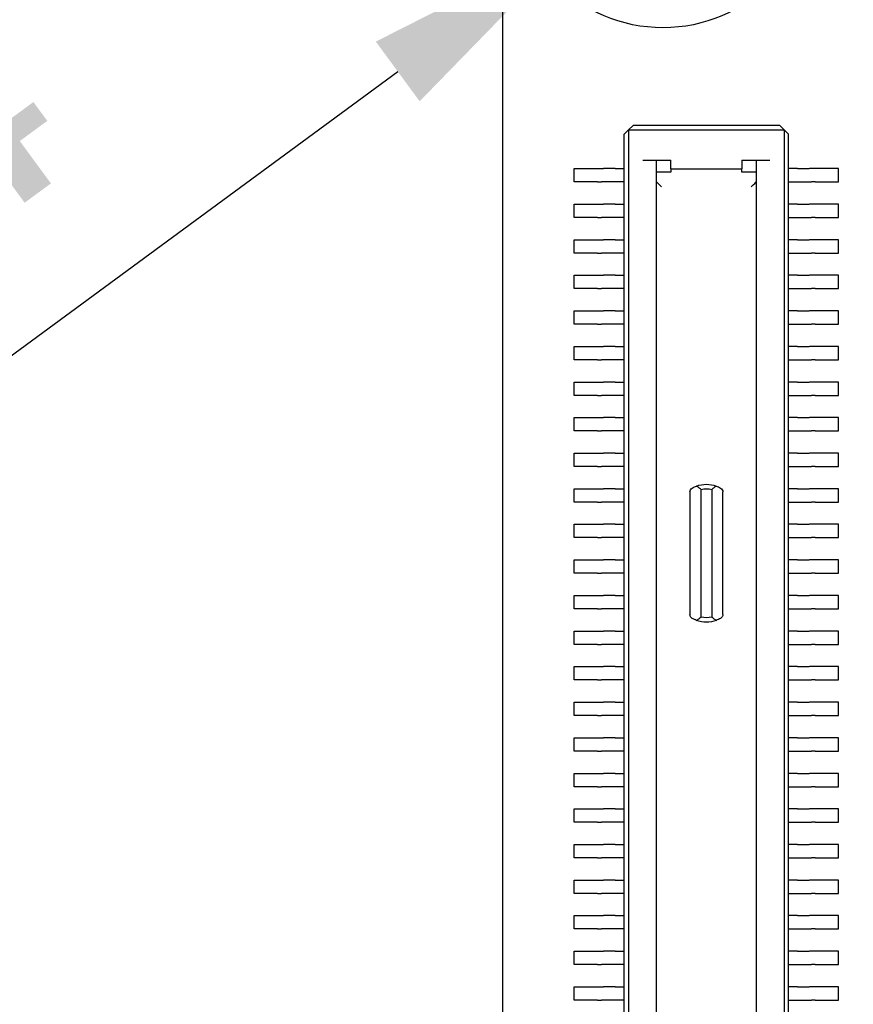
# Model space of a CAD drawing. Header units: millimetres. Extents: x 4 to 585, y 130 to 416.
# Tile 61 of 100: x 313 to 323, y 277 to 288. Entities that reach past the tile are written whole.
import ezdxf

# ---------------------------------------------------------------- set-up
doc = ezdxf.new("R2010")
doc.units = ezdxf.units.MM
doc.header["$LTSCALE"] = 0.75
doc.layers.add('Dimensions', color=7, linetype='Continuous', lineweight=13)
doc.layers.add('Visible', color=7, linetype='Continuous', lineweight=25)
doc.styles.get("Standard").update_dxf_attribs({"font": 'cour.ttf'})
doc.dimstyles.new('ISO-25', dxfattribs={"dimtxt": 2.5, "dimasz": 2.5, "dimexe": 1.5, "dimexo": 1.5, "dimgap": 1, "dimtad": 1, "dimdec": 1, "dimdsep": 46, "dimtxsty": 'Standard', "dimcen": 0, "dimclrd": 256, "dimclre": 256, "dimclrt": 256, "dimazin": 2, "dimtp": 0.1, "dimtm": 0.1, "dimtfac": 0.72, "dimtdec": 1, "dimtmove": 0, "dimatfit": 3, "dimfxl": 1, "dimarcsym": 0})

# ---------------------------------------------------------------- blocks, each defined once
blk = doc.blocks.new('*D80')
at = {"layer": 'Defpoints', "color": 0, "transparency": 16777216}
for p in [(321.449077, 290.205127), (319.515064, 288.784002)]:
    blk.add_point(p, dxfattribs=at)
at = {"layer": 'Dimensions', "lineweight": -2, "transparency": 16777216}
for p, q in [((323.463674, 291.685465), (325.47827, 293.165803)), ((321.449077, 290.205127), (319.515064, 288.784002)), ((305.970776, 278.831576), (317.500468, 287.303664))]:
    blk.add_line(p, q, dxfattribs=at)
at = {"layer": 'Dimensions', "transparency": 16777216}
for points in [[(323.216951, 292.021231), (323.710397, 291.349698), (321.449077, 290.205127)], [(317.253745, 287.63943), (317.747191, 286.967898), (319.515064, 288.784002)]]:
    blk.add_solid(points, dxfattribs=at)
at = {"layer": 'Dimensions', "transparency": 16777216, "insert": (309.270128, 284.311915), "char_height": 2.5, "attachment_point": 5, "rotation": 36.3086537}
blk.add_mtext('∅2.4', dxfattribs=at)

msp = doc.modelspace()

# ---------------------------------------------------------------- linework, layer by layer
at = {"layer": 'Visible', "extrusion": (5.934e-13, 0, -1)}
for p, q in [((318.682, 258.795, 1.529), (318.682, 291.295, 1.529)), ((320.046, 286.597, 2.569), (320.096, 286.647, 2.619)), ((320.146, 286.697, 2.569), (320.096, 286.647, 2.619)), ((320.096, 286.647, 2.619), (320.096, 271.227, 2.619)), ((320.096, 286.647, 2.619), (321.846, 286.647, 2.619)), ((321.796, 286.697, 2.569), (320.146, 286.697, 2.569)), ((321.796, 286.697, 2.569), (321.846, 286.647, 2.619)), ((321.846, 286.647, 2.619), (321.896, 286.597, 2.569)), ((321.846, 286.647, 2.619), (321.846, 271.227, 2.619)), ((320.046, 271.277, 2.569), (320.046, 286.597, 2.569)), ((321.896, 271.277, 2.569), (321.896, 286.597, 2.569)), ((320.256, 286.307, 2.619), (320.571, 286.307, 2.619)), ((320.406, 286.307, 2.469), (320.406, 271.567, 2.469)), ((320.571, 286.207, 2.619), (320.571, 286.307, 2.619)), ((321.371, 286.307, 2.619), (321.371, 286.207, 2.619)), ((321.371, 286.307, 2.619), (321.686, 286.307, 2.619)), ((321.536, 271.567, 2.469), (321.536, 286.307, 2.469)), ((319.486, 286.212, 1.579), (319.746, 286.212, 1.579)), ((319.486, 286.062, 1.579), (319.486, 286.212, 1.579)), ((319.791, 286.212, 1.606), (319.814, 286.212, 1.65)), ((319.946, 286.212, 1.729), (320.046, 286.212, 1.729)), ((320.571, 286.172, 2.419), (320.406, 286.172, 2.419)), ((320.571, 286.207, 2.619), (321.371, 286.207, 2.619)), ((320.571, 286.207, 2.619), (320.571, 286.172, 2.419)), ((321.371, 286.172, 2.419), (321.371, 286.207, 2.619)), ((321.536, 286.172, 2.419), (321.371, 286.172, 2.419)), ((321.996, 286.212, 1.729), (321.896, 286.212, 1.729)), ((322.152, 286.212, 1.606), (322.129, 286.212, 1.65)), ((322.456, 286.212, 1.579), (322.196, 286.212, 1.579)), ((322.456, 286.062, 1.579), (322.456, 286.212, 1.579)), ((319.746, 286.062, 1.579), (319.486, 286.062, 1.579)), ((319.814, 286.062, 1.65), (319.791, 286.062, 1.606)), ((320.046, 286.062, 1.729), (319.946, 286.062, 1.729)), ((321.896, 286.062, 1.729), (321.996, 286.062, 1.729)), ((322.129, 286.062, 1.65), (322.152, 286.062, 1.606)), ((322.196, 286.062, 1.579), (322.456, 286.062, 1.579)), ((319.486, 285.662, 1.579), (319.486, 285.812, 1.579)), ((319.486, 285.812, 1.579), (319.746, 285.812, 1.579)), ((319.791, 285.812, 1.606), (319.814, 285.812, 1.65)), ((319.946, 285.812, 1.729), (320.046, 285.812, 1.729)), ((321.996, 285.812, 1.729), (321.896, 285.812, 1.729)), ((322.152, 285.812, 1.606), (322.129, 285.812, 1.65)), ((322.456, 285.812, 1.579), (322.196, 285.812, 1.579)), ((322.456, 285.662, 1.579), (322.456, 285.812, 1.579)), ((319.746, 285.662, 1.579), (319.486, 285.662, 1.579)), ((319.814, 285.662, 1.65), (319.791, 285.662, 1.606)), ((320.046, 285.662, 1.729), (319.946, 285.662, 1.729)), ((321.896, 285.662, 1.729), (321.996, 285.662, 1.729)), ((322.129, 285.662, 1.65), (322.152, 285.662, 1.606)), ((322.196, 285.662, 1.579), (322.456, 285.662, 1.579)), ((319.486, 285.412, 1.579), (319.746, 285.412, 1.579)), ((319.486, 285.262, 1.579), (319.486, 285.412, 1.579)), ((319.791, 285.412, 1.606), (319.814, 285.412, 1.65)), ((319.946, 285.412, 1.729), (320.046, 285.412, 1.729)), ((321.996, 285.412, 1.729), (321.896, 285.412, 1.729)), ((322.152, 285.412, 1.606), (322.129, 285.412, 1.65)), ((322.456, 285.412, 1.579), (322.196, 285.412, 1.579)), ((322.456, 285.262, 1.579), (322.456, 285.412, 1.579)), ((319.746, 285.262, 1.579), (319.486, 285.262, 1.579)), ((319.814, 285.262, 1.65), (319.791, 285.262, 1.606)), ((320.046, 285.262, 1.729), (319.946, 285.262, 1.729)), ((321.896, 285.262, 1.729), (321.996, 285.262, 1.729)), ((322.129, 285.262, 1.65), (322.152, 285.262, 1.606)), ((322.196, 285.262, 1.579), (322.456, 285.262, 1.579)), ((319.486, 284.862, 1.579), (319.486, 285.012, 1.579)), ((319.486, 285.012, 1.579), (319.746, 285.012, 1.579)), ((319.791, 285.012, 1.606), (319.814, 285.012, 1.65)), ((319.946, 285.012, 1.729), (320.046, 285.012, 1.729)), ((321.996, 285.012, 1.729), (321.896, 285.012, 1.729)), ((322.152, 285.012, 1.606), (322.129, 285.012, 1.65)), ((322.456, 285.012, 1.579), (322.196, 285.012, 1.579)), ((322.456, 284.862, 1.579), (322.456, 285.012, 1.579)), ((319.746, 284.862, 1.579), (319.486, 284.862, 1.579)), ((319.814, 284.862, 1.65), (319.791, 284.862, 1.606)), ((320.046, 284.862, 1.729), (319.946, 284.862, 1.729)), ((321.896, 284.862, 1.729), (321.996, 284.862, 1.729)), ((322.129, 284.862, 1.65), (322.152, 284.862, 1.606)), ((322.196, 284.862, 1.579), (322.456, 284.862, 1.579)), ((319.486, 284.612, 1.579), (319.746, 284.612, 1.579)), ((319.486, 284.462, 1.579), (319.486, 284.612, 1.579)), ((319.791, 284.612, 1.606), (319.814, 284.612, 1.65)), ((319.946, 284.612, 1.729), (320.046, 284.612, 1.729)), ((321.996, 284.612, 1.729), (321.896, 284.612, 1.729)), ((322.152, 284.612, 1.606), (322.129, 284.612, 1.65)), ((322.456, 284.612, 1.579), (322.196, 284.612, 1.579)), ((322.456, 284.462, 1.579), (322.456, 284.612, 1.579)), ((319.746, 284.462, 1.579), (319.486, 284.462, 1.579)), ((319.814, 284.462, 1.65), (319.791, 284.462, 1.606)), ((320.046, 284.462, 1.729), (319.946, 284.462, 1.729)), ((321.896, 284.462, 1.729), (321.996, 284.462, 1.729)), ((322.129, 284.462, 1.65), (322.152, 284.462, 1.606)), ((322.196, 284.462, 1.579), (322.456, 284.462, 1.579)), ((319.486, 284.062, 1.579), (319.486, 284.212, 1.579)), ((319.486, 284.212, 1.579), (319.746, 284.212, 1.579)), ((319.791, 284.212, 1.606), (319.814, 284.212, 1.65)), ((319.946, 284.212, 1.729), (320.046, 284.212, 1.729)), ((321.996, 284.212, 1.729), (321.896, 284.212, 1.729)), ((322.152, 284.212, 1.606), (322.129, 284.212, 1.65)), ((322.456, 284.212, 1.579), (322.196, 284.212, 1.579)), ((322.456, 284.062, 1.579), (322.456, 284.212, 1.579)), ((319.746, 284.062, 1.579), (319.486, 284.062, 1.579)), ((319.814, 284.062, 1.65), (319.791, 284.062, 1.606)), ((320.046, 284.062, 1.729), (319.946, 284.062, 1.729)), ((321.896, 284.062, 1.729), (321.996, 284.062, 1.729)), ((322.129, 284.062, 1.65), (322.152, 284.062, 1.606)), ((322.196, 284.062, 1.579), (322.456, 284.062, 1.579)), ((319.486, 283.812, 1.579), (319.746, 283.812, 1.579)), ((319.486, 283.662, 1.579), (319.486, 283.812, 1.579)), ((319.791, 283.812, 1.606), (319.814, 283.812, 1.65)), ((319.946, 283.812, 1.729), (320.046, 283.812, 1.729)), ((321.996, 283.812, 1.729), (321.896, 283.812, 1.729)), ((322.152, 283.812, 1.606), (322.129, 283.812, 1.65)), ((322.456, 283.812, 1.579), (322.196, 283.812, 1.579)), ((322.456, 283.662, 1.579), (322.456, 283.812, 1.579)), ((319.746, 283.662, 1.579), (319.486, 283.662, 1.579)), ((319.814, 283.662, 1.65), (319.791, 283.662, 1.606)), ((320.046, 283.662, 1.729), (319.946, 283.662, 1.729)), ((321.896, 283.662, 1.729), (321.996, 283.662, 1.729)), ((322.129, 283.662, 1.65), (322.152, 283.662, 1.606)), ((322.196, 283.662, 1.579), (322.456, 283.662, 1.579)), ((319.486, 283.412, 1.579), (319.746, 283.412, 1.579)), ((319.486, 283.262, 1.579), (319.486, 283.412, 1.579)), ((319.791, 283.412, 1.606), (319.814, 283.412, 1.65)), ((319.946, 283.412, 1.729), (320.046, 283.412, 1.729)), ((321.996, 283.412, 1.729), (321.896, 283.412, 1.729)), ((322.152, 283.412, 1.606), (322.129, 283.412, 1.65)), ((322.456, 283.412, 1.579), (322.196, 283.412, 1.579)), ((322.456, 283.262, 1.579), (322.456, 283.412, 1.579)), ((319.746, 283.262, 1.579), (319.486, 283.262, 1.579)), ((319.814, 283.262, 1.65), (319.791, 283.262, 1.606)), ((320.046, 283.262, 1.729), (319.946, 283.262, 1.729)), ((321.896, 283.262, 1.729), (321.996, 283.262, 1.729)), ((322.129, 283.262, 1.65), (322.152, 283.262, 1.606)), ((322.196, 283.262, 1.579), (322.456, 283.262, 1.579)), ((319.486, 283.012, 1.579), (319.746, 283.012, 1.579)), ((319.486, 282.862, 1.579), (319.486, 283.012, 1.579)), ((319.791, 283.012, 1.606), (319.814, 283.012, 1.65)), ((319.946, 283.012, 1.729), (320.046, 283.012, 1.729)), ((321.996, 283.012, 1.729), (321.896, 283.012, 1.729)), ((322.152, 283.012, 1.606), (322.129, 283.012, 1.65)), ((322.456, 283.012, 1.579), (322.196, 283.012, 1.579)), ((322.456, 282.862, 1.579), (322.456, 283.012, 1.579)), ((319.746, 282.862, 1.579), (319.486, 282.862, 1.579)), ((319.814, 282.862, 1.65), (319.791, 282.862, 1.606)), ((320.046, 282.862, 1.729), (319.946, 282.862, 1.729)), ((321.896, 282.862, 1.729), (321.996, 282.862, 1.729)), ((322.129, 282.862, 1.65), (322.152, 282.862, 1.606)), ((322.196, 282.862, 1.579), (322.456, 282.862, 1.579)), ((319.486, 282.612, 1.579), (319.746, 282.612, 1.579)), ((319.486, 282.462, 1.579), (319.486, 282.612, 1.579)), ((319.791, 282.612, 1.606), (319.814, 282.612, 1.65)), ((319.946, 282.612, 1.729), (320.046, 282.612, 1.729)), ((320.786, 282.576, 1.884), (320.786, 281.198, 1.884)), ((320.911, 281.169, 2.009), (320.911, 282.605, 2.009)), ((321.031, 282.605, 2.009), (321.031, 281.169, 2.009)), ((321.156, 281.198, 1.884), (321.156, 282.576, 1.884)), ((321.996, 282.612, 1.729), (321.896, 282.612, 1.729)), ((322.152, 282.612, 1.606), (322.129, 282.612, 1.65)), ((322.456, 282.612, 1.579), (322.196, 282.612, 1.579)), ((322.456, 282.462, 1.579), (322.456, 282.612, 1.579)), ((319.746, 282.462, 1.579), (319.486, 282.462, 1.579)), ((319.814, 282.462, 1.65), (319.791, 282.462, 1.606)), ((320.046, 282.462, 1.729), (319.946, 282.462, 1.729)), ((321.896, 282.462, 1.729), (321.996, 282.462, 1.729)), ((322.129, 282.462, 1.65), (322.152, 282.462, 1.606)), ((322.196, 282.462, 1.579), (322.456, 282.462, 1.579)), ((319.486, 282.212, 1.579), (319.746, 282.212, 1.579)), ((319.486, 282.062, 1.579), (319.486, 282.212, 1.579)), ((319.791, 282.212, 1.606), (319.814, 282.212, 1.65)), ((319.946, 282.212, 1.729), (320.046, 282.212, 1.729)), ((321.996, 282.212, 1.729), (321.896, 282.212, 1.729)), ((322.152, 282.212, 1.606), (322.129, 282.212, 1.65)), ((322.456, 282.212, 1.579), (322.196, 282.212, 1.579)), ((322.456, 282.062, 1.579), (322.456, 282.212, 1.579)), ((319.746, 282.062, 1.579), (319.486, 282.062, 1.579)), ((319.814, 282.062, 1.65), (319.791, 282.062, 1.606)), ((320.046, 282.062, 1.729), (319.946, 282.062, 1.729)), ((321.896, 282.062, 1.729), (321.996, 282.062, 1.729)), ((322.129, 282.062, 1.65), (322.152, 282.062, 1.606)), ((322.196, 282.062, 1.579), (322.456, 282.062, 1.579)), ((319.486, 281.812, 1.579), (319.746, 281.812, 1.579)), ((319.486, 281.662, 1.579), (319.486, 281.812, 1.579)), ((319.791, 281.812, 1.606), (319.814, 281.812, 1.65)), ((319.946, 281.812, 1.729), (320.046, 281.812, 1.729)), ((321.996, 281.812, 1.729), (321.896, 281.812, 1.729)), ((322.152, 281.812, 1.606), (322.129, 281.812, 1.65)), ((322.456, 281.812, 1.579), (322.196, 281.812, 1.579)), ((322.456, 281.662, 1.579), (322.456, 281.812, 1.579)), ((319.746, 281.662, 1.579), (319.486, 281.662, 1.579)), ((319.814, 281.662, 1.65), (319.791, 281.662, 1.606)), ((320.046, 281.662, 1.729), (319.946, 281.662, 1.729)), ((321.896, 281.662, 1.729), (321.996, 281.662, 1.729)), ((322.129, 281.662, 1.65), (322.152, 281.662, 1.606)), ((322.196, 281.662, 1.579), (322.456, 281.662, 1.579)), ((319.486, 281.412, 1.579), (319.746, 281.412, 1.579)), ((319.486, 281.262, 1.579), (319.486, 281.412, 1.579)), ((319.791, 281.412, 1.606), (319.814, 281.412, 1.65)), ((319.946, 281.412, 1.729), (320.046, 281.412, 1.729)), ((321.996, 281.412, 1.729), (321.896, 281.412, 1.729)), ((322.152, 281.412, 1.606), (322.129, 281.412, 1.65)), ((322.456, 281.412, 1.579), (322.196, 281.412, 1.579)), ((322.456, 281.262, 1.579), (322.456, 281.412, 1.579)), ((319.746, 281.262, 1.579), (319.486, 281.262, 1.579)), ((319.814, 281.262, 1.65), (319.791, 281.262, 1.606)), ((320.046, 281.262, 1.729), (319.946, 281.262, 1.729)), ((321.896, 281.262, 1.729), (321.996, 281.262, 1.729)), ((322.129, 281.262, 1.65), (322.152, 281.262, 1.606)), ((322.196, 281.262, 1.579), (322.456, 281.262, 1.579)), ((319.486, 280.862, 1.579), (319.486, 281.012, 1.579)), ((319.486, 281.012, 1.579), (319.746, 281.012, 1.579)), ((319.791, 281.012, 1.606), (319.814, 281.012, 1.65)), ((319.946, 281.012, 1.729), (320.046, 281.012, 1.729)), ((321.996, 281.012, 1.729), (321.896, 281.012, 1.729)), ((322.152, 281.012, 1.606), (322.129, 281.012, 1.65)), ((322.456, 281.012, 1.579), (322.196, 281.012, 1.579)), ((322.456, 280.862, 1.579), (322.456, 281.012, 1.579)), ((319.746, 280.862, 1.579), (319.486, 280.862, 1.579)), ((319.814, 280.862, 1.65), (319.791, 280.862, 1.606)), ((320.046, 280.862, 1.729), (319.946, 280.862, 1.729)), ((321.896, 280.862, 1.729), (321.996, 280.862, 1.729)), ((322.129, 280.862, 1.65), (322.152, 280.862, 1.606)), ((322.196, 280.862, 1.579), (322.456, 280.862, 1.579)), ((319.486, 280.612, 1.579), (319.746, 280.612, 1.579)), ((319.486, 280.462, 1.579), (319.486, 280.612, 1.579)), ((319.791, 280.612, 1.606), (319.814, 280.612, 1.65)), ((319.946, 280.612, 1.729), (320.046, 280.612, 1.729)), ((321.996, 280.612, 1.729), (321.896, 280.612, 1.729)), ((322.152, 280.612, 1.606), (322.129, 280.612, 1.65)), ((322.456, 280.612, 1.579), (322.196, 280.612, 1.579)), ((322.456, 280.462, 1.579), (322.456, 280.612, 1.579)), ((319.746, 280.462, 1.579), (319.486, 280.462, 1.579)), ((319.814, 280.462, 1.65), (319.791, 280.462, 1.606)), ((320.046, 280.462, 1.729), (319.946, 280.462, 1.729)), ((321.896, 280.462, 1.729), (321.996, 280.462, 1.729)), ((322.129, 280.462, 1.65), (322.152, 280.462, 1.606)), ((322.196, 280.462, 1.579), (322.456, 280.462, 1.579)), ((319.486, 280.212, 1.579), (319.746, 280.212, 1.579)), ((319.486, 280.062, 1.579), (319.486, 280.212, 1.579)), ((319.791, 280.212, 1.606), (319.814, 280.212, 1.65)), ((319.946, 280.212, 1.729), (320.046, 280.212, 1.729)), ((321.996, 280.212, 1.729), (321.896, 280.212, 1.729)), ((322.152, 280.212, 1.606), (322.129, 280.212, 1.65)), ((322.456, 280.212, 1.579), (322.196, 280.212, 1.579)), ((322.456, 280.062, 1.579), (322.456, 280.212, 1.579)), ((319.746, 280.062, 1.579), (319.486, 280.062, 1.579)), ((319.814, 280.062, 1.65), (319.791, 280.062, 1.606)), ((320.046, 280.062, 1.729), (319.946, 280.062, 1.729)), ((321.896, 280.062, 1.729), (321.996, 280.062, 1.729)), ((322.129, 280.062, 1.65), (322.152, 280.062, 1.606)), ((322.196, 280.062, 1.579), (322.456, 280.062, 1.579)), ((319.486, 279.662, 1.579), (319.486, 279.812, 1.579)), ((319.486, 279.812, 1.579), (319.746, 279.812, 1.579)), ((319.791, 279.812, 1.606), (319.814, 279.812, 1.65)), ((319.946, 279.812, 1.729), (320.046, 279.812, 1.729)), ((321.996, 279.812, 1.729), (321.896, 279.812, 1.729)), ((322.152, 279.812, 1.606), (322.129, 279.812, 1.65)), ((322.456, 279.812, 1.579), (322.196, 279.812, 1.579)), ((322.456, 279.662, 1.579), (322.456, 279.812, 1.579)), ((319.746, 279.662, 1.579), (319.486, 279.662, 1.579)), ((319.814, 279.662, 1.65), (319.791, 279.662, 1.606)), ((320.046, 279.662, 1.729), (319.946, 279.662, 1.729)), ((321.896, 279.662, 1.729), (321.996, 279.662, 1.729)), ((322.129, 279.662, 1.65), (322.152, 279.662, 1.606)), ((322.196, 279.662, 1.579), (322.456, 279.662, 1.579)), ((319.486, 279.262, 1.579), (319.486, 279.412, 1.579)), ((319.486, 279.412, 1.579), (319.746, 279.412, 1.579)), ((319.791, 279.412, 1.606), (319.814, 279.412, 1.65)), ((319.946, 279.412, 1.729), (320.046, 279.412, 1.729)), ((321.996, 279.412, 1.729), (321.896, 279.412, 1.729)), ((322.152, 279.412, 1.606), (322.129, 279.412, 1.65)), ((322.456, 279.412, 1.579), (322.196, 279.412, 1.579)), ((322.456, 279.262, 1.579), (322.456, 279.412, 1.579)), ((319.746, 279.262, 1.579), (319.486, 279.262, 1.579)), ((319.814, 279.262, 1.65), (319.791, 279.262, 1.606)), ((320.046, 279.262, 1.729), (319.946, 279.262, 1.729)), ((321.896, 279.262, 1.729), (321.996, 279.262, 1.729)), ((322.129, 279.262, 1.65), (322.152, 279.262, 1.606)), ((322.196, 279.262, 1.579), (322.456, 279.262, 1.579)), ((319.486, 279.012, 1.579), (319.746, 279.012, 1.579)), ((319.486, 278.862, 1.579), (319.486, 279.012, 1.579)), ((319.791, 279.012, 1.606), (319.814, 279.012, 1.65)), ((319.946, 279.012, 1.729), (320.046, 279.012, 1.729)), ((321.996, 279.012, 1.729), (321.896, 279.012, 1.729)), ((322.152, 279.012, 1.606), (322.129, 279.012, 1.65)), ((322.456, 279.012, 1.579), (322.196, 279.012, 1.579)), ((322.456, 278.862, 1.579), (322.456, 279.012, 1.579)), ((319.746, 278.862, 1.579), (319.486, 278.862, 1.579)), ((319.814, 278.862, 1.65), (319.791, 278.862, 1.606)), ((320.046, 278.862, 1.729), (319.946, 278.862, 1.729)), ((321.896, 278.862, 1.729), (321.996, 278.862, 1.729)), ((322.129, 278.862, 1.65), (322.152, 278.862, 1.606)), ((322.196, 278.862, 1.579), (322.456, 278.862, 1.579)), ((319.486, 278.612, 1.579), (319.746, 278.612, 1.579)), ((319.486, 278.462, 1.579), (319.486, 278.612, 1.579)), ((319.791, 278.612, 1.606), (319.814, 278.612, 1.65)), ((319.946, 278.612, 1.729), (320.046, 278.612, 1.729)), ((321.996, 278.612, 1.729), (321.896, 278.612, 1.729)), ((322.152, 278.612, 1.606), (322.129, 278.612, 1.65)), ((322.456, 278.612, 1.579), (322.196, 278.612, 1.579)), ((322.456, 278.462, 1.579), (322.456, 278.612, 1.579)), ((319.746, 278.462, 1.579), (319.486, 278.462, 1.579)), ((319.814, 278.462, 1.65), (319.791, 278.462, 1.606)), ((320.046, 278.462, 1.729), (319.946, 278.462, 1.729)), ((321.896, 278.462, 1.729), (321.996, 278.462, 1.729)), ((322.129, 278.462, 1.65), (322.152, 278.462, 1.606)), ((322.196, 278.462, 1.579), (322.456, 278.462, 1.579)), ((319.486, 278.062, 1.579), (319.486, 278.212, 1.579)), ((319.486, 278.212, 1.579), (319.746, 278.212, 1.579)), ((319.791, 278.212, 1.606), (319.814, 278.212, 1.65)), ((319.946, 278.212, 1.729), (320.046, 278.212, 1.729)), ((321.996, 278.212, 1.729), (321.896, 278.212, 1.729)), ((322.152, 278.212, 1.606), (322.129, 278.212, 1.65)), ((322.456, 278.212, 1.579), (322.196, 278.212, 1.579)), ((322.456, 278.062, 1.579), (322.456, 278.212, 1.579)), ((319.746, 278.062, 1.579), (319.486, 278.062, 1.579)), ((319.814, 278.062, 1.65), (319.791, 278.062, 1.606)), ((320.046, 278.062, 1.729), (319.946, 278.062, 1.729)), ((321.896, 278.062, 1.729), (321.996, 278.062, 1.729)), ((322.129, 278.062, 1.65), (322.152, 278.062, 1.606)), ((322.196, 278.062, 1.579), (322.456, 278.062, 1.579)), ((319.486, 277.812, 1.579), (319.746, 277.812, 1.579)), ((319.486, 277.662, 1.579), (319.486, 277.812, 1.579)), ((319.791, 277.812, 1.606), (319.814, 277.812, 1.65)), ((319.946, 277.812, 1.729), (320.046, 277.812, 1.729)), ((321.996, 277.812, 1.729), (321.896, 277.812, 1.729)), ((322.152, 277.812, 1.606), (322.129, 277.812, 1.65)), ((322.456, 277.812, 1.579), (322.196, 277.812, 1.579)), ((322.456, 277.662, 1.579), (322.456, 277.812, 1.579)), ((319.746, 277.662, 1.579), (319.486, 277.662, 1.579)), ((319.814, 277.662, 1.65), (319.791, 277.662, 1.606)), ((320.046, 277.662, 1.729), (319.946, 277.662, 1.729)), ((321.896, 277.662, 1.729), (321.996, 277.662, 1.729)), ((322.129, 277.662, 1.65), (322.152, 277.662, 1.606)), ((322.196, 277.662, 1.579), (322.456, 277.662, 1.579)), ((319.486, 277.412, 1.579), (319.746, 277.412, 1.579)), ((319.486, 277.262, 1.579), (319.486, 277.412, 1.579)), ((319.791, 277.412, 1.606), (319.814, 277.412, 1.65)), ((319.946, 277.412, 1.729), (320.046, 277.412, 1.729)), ((321.996, 277.412, 1.729), (321.896, 277.412, 1.729)), ((322.152, 277.412, 1.606), (322.129, 277.412, 1.65)), ((322.456, 277.412, 1.579), (322.196, 277.412, 1.579)), ((322.456, 277.262, 1.579), (322.456, 277.412, 1.579)), ((319.746, 277.262, 1.579), (319.486, 277.262, 1.579)), ((319.814, 277.262, 1.65), (319.791, 277.262, 1.606)), ((320.046, 277.262, 1.729), (319.946, 277.262, 1.729)), ((321.896, 277.262, 1.729), (321.996, 277.262, 1.729)), ((322.129, 277.262, 1.65), (322.152, 277.262, 1.606)), ((322.196, 277.262, 1.579), (322.456, 277.262, 1.579)), ((319.486, 276.862, 1.579), (319.486, 277.012, 1.579)), ((319.486, 277.012, 1.579), (319.746, 277.012, 1.579)), ((319.791, 277.012, 1.606), (319.814, 277.012, 1.65)), ((319.946, 277.012, 1.729), (320.046, 277.012, 1.729)), ((321.996, 277.012, 1.729), (321.896, 277.012, 1.729)), ((322.152, 277.012, 1.606), (322.129, 277.012, 1.65)), ((322.456, 277.012, 1.579), (322.196, 277.012, 1.579)), ((322.456, 276.862, 1.579), (322.456, 277.012, 1.579)), ((319.746, 276.862, 1.579), (319.486, 276.862, 1.579)), ((319.814, 276.862, 1.65), (319.791, 276.862, 1.606)), ((320.046, 276.862, 1.729), (319.946, 276.862, 1.729)), ((321.896, 276.862, 1.729), (321.996, 276.862, 1.729)), ((322.129, 276.862, 1.65), (322.152, 276.862, 1.606)), ((322.196, 276.862, 1.579), (322.456, 276.862, 1.579))]:
    msp.add_line(p, q, dxfattribs=at)
at = {"layer": 'Visible'}
msp.add_circle((320.482, 289.495, 1.561), 1.7, dxfattribs=at)
at = {"layer": 'Visible', "extrusion": (0, -1, 0)}
for centre, radius, start, end in [((319.746, 1.629, -286.212), 0.05, 270, 331.9275), ((319.946, 1.579, -286.212), 0.15, 90, 151.9275), ((319.746, 1.629, -286.062), 0.05, 270, 331.9275), ((319.946, 1.579, -286.062), 0.15, 90, 151.9275), ((319.746, 1.629, -285.812), 0.05, 270, 331.9275), ((319.946, 1.579, -285.812), 0.15, 90, 151.9275), ((319.746, 1.629, -285.662), 0.05, 270, 331.9275), ((319.946, 1.579, -285.662), 0.15, 90, 151.9275), ((319.746, 1.629, -285.412), 0.05, 270, 331.9275), ((319.946, 1.579, -285.412), 0.15, 90, 151.9275), ((319.746, 1.629, -285.262), 0.05, 270, 331.9275), ((319.946, 1.579, -285.262), 0.15, 90, 151.9275), ((319.746, 1.629, -285.012), 0.05, 270, 331.9275), ((319.946, 1.579, -285.012), 0.15, 90, 151.9275), ((319.746, 1.629, -284.862), 0.05, 270, 331.9275), ((319.946, 1.579, -284.862), 0.15, 90, 151.9275), ((319.746, 1.629, -284.612), 0.05, 270, 331.9275), ((319.946, 1.579, -284.612), 0.15, 90, 151.9275), ((319.746, 1.629, -284.462), 0.05, 270, 331.9275), ((319.946, 1.579, -284.462), 0.15, 90, 151.9275), ((319.746, 1.629, -284.212), 0.05, 270, 331.9275), ((319.946, 1.579, -284.212), 0.15, 90, 151.9275), ((319.746, 1.629, -284.062), 0.05, 270, 331.9275), ((319.946, 1.579, -284.062), 0.15, 90, 151.9275), ((319.746, 1.629, -283.812), 0.05, 270, 331.9275), ((319.946, 1.579, -283.812), 0.15, 90, 151.9275), ((319.746, 1.629, -283.662), 0.05, 270, 331.9275), ((319.946, 1.579, -283.662), 0.15, 90, 151.9275), ((319.746, 1.629, -283.412), 0.05, 270, 331.9275), ((319.946, 1.579, -283.412), 0.15, 90, 151.9275), ((319.746, 1.629, -283.262), 0.05, 270, 331.9275), ((319.946, 1.579, -283.262), 0.15, 90, 151.9275), ((319.746, 1.629, -283.012), 0.05, 270, 331.9275), ((319.946, 1.579, -283.012), 0.15, 90, 151.9275), ((319.746, 1.629, -282.862), 0.05, 270, 331.9275), ((319.946, 1.579, -282.862), 0.15, 90, 151.9275), ((319.746, 1.629, -282.612), 0.05, 270, 331.9275), ((319.946, 1.579, -282.612), 0.15, 90, 151.9275), ((319.746, 1.629, -282.462), 0.05, 270, 331.9275), ((319.946, 1.579, -282.462), 0.15, 90, 151.9275), ((319.746, 1.629, -282.212), 0.05, 270, 331.9275), ((319.946, 1.579, -282.212), 0.15, 90, 151.9275), ((319.746, 1.629, -282.062), 0.05, 270, 331.9275), ((319.946, 1.579, -282.062), 0.15, 90, 151.9275), ((319.746, 1.629, -281.812), 0.05, 270, 331.9275), ((319.946, 1.579, -281.812), 0.15, 90, 151.9275), ((319.746, 1.629, -281.662), 0.05, 270, 331.9275), ((319.946, 1.579, -281.662), 0.15, 90, 151.9275), ((319.746, 1.629, -281.412), 0.05, 270, 331.9275), ((319.946, 1.579, -281.412), 0.15, 90, 151.9275), ((319.746, 1.629, -281.262), 0.05, 270, 331.9275), ((319.946, 1.579, -281.262), 0.15, 90, 151.9275), ((319.746, 1.629, -281.012), 0.05, 270, 331.9275), ((319.946, 1.579, -281.012), 0.15, 90, 151.9275), ((319.746, 1.629, -280.862), 0.05, 270, 331.9275), ((319.946, 1.579, -280.862), 0.15, 90, 151.9275), ((319.746, 1.629, -280.612), 0.05, 270, 331.9275), ((319.946, 1.579, -280.612), 0.15, 90, 151.9275), ((319.746, 1.629, -280.462), 0.05, 270, 331.9275), ((319.946, 1.579, -280.462), 0.15, 90, 151.9275), ((319.746, 1.629, -280.212), 0.05, 270, 331.9275), ((319.946, 1.579, -280.212), 0.15, 90, 151.9275), ((319.746, 1.629, -280.062), 0.05, 270, 331.9275), ((319.946, 1.579, -280.062), 0.15, 90, 151.9275), ((319.746, 1.629, -279.812), 0.05, 270, 331.9275), ((319.946, 1.579, -279.812), 0.15, 90, 151.9275), ((319.746, 1.629, -279.662), 0.05, 270, 331.9275), ((319.946, 1.579, -279.662), 0.15, 90, 151.9275), ((319.746, 1.629, -279.412), 0.05, 270, 331.9275), ((319.946, 1.579, -279.412), 0.15, 90, 151.9275), ((319.746, 1.629, -279.262), 0.05, 270, 331.9275), ((319.946, 1.579, -279.262), 0.15, 90, 151.9275), ((319.746, 1.629, -279.012), 0.05, 270, 331.9275), ((319.746, 1.629, -278.862), 0.05, 270, 331.9275), ((319.746, 1.629, -278.612), 0.05, 270, 331.9275), ((319.946, 1.579, -278.612), 0.15, 90, 151.9275), ((319.746, 1.629, -278.462), 0.05, 270, 331.9275), ((319.946, 1.579, -278.462), 0.15, 90, 151.9275), ((319.746, 1.629, -278.212), 0.05, 270, 331.9275), ((319.946, 1.579, -278.212), 0.15, 90, 151.9275), ((319.746, 1.629, -278.062), 0.05, 270, 331.9275), ((319.946, 1.579, -278.062), 0.15, 90, 151.9275), ((319.746, 1.629, -277.812), 0.05, 270, 331.9275), ((319.946, 1.579, -277.812), 0.15, 90, 151.9275), ((319.746, 1.629, -277.662), 0.05, 270, 331.9275), ((319.946, 1.579, -277.662), 0.15, 90, 151.9275), ((319.746, 1.629, -277.412), 0.05, 270, 331.9275), ((319.946, 1.579, -277.412), 0.15, 90, 151.9275), ((319.746, 1.629, -277.262), 0.05, 270, 331.9275), ((319.946, 1.579, -277.262), 0.15, 90, 151.9275), ((319.746, 1.629, -277.012), 0.05, 270, 331.9275), ((319.946, 1.579, -277.012), 0.15, 90, 151.9275), ((319.746, 1.629, -276.862), 0.05, 270, 331.9275), ((319.946, 1.579, -276.862), 0.15, 90, 151.9275)]:
    msp.add_arc(centre, radius, start, end, dxfattribs=at)
at = {"layer": 'Visible', "extrusion": (0, 1, 0)}
for centre, radius, start, end in [((-321.996, 1.579, 286.212), 0.15, 90, 151.9275), ((-322.196, 1.629, 286.212), 0.05, 270, 331.9275), ((-321.996, 1.579, 286.062), 0.15, 90, 151.9275), ((-322.196, 1.629, 286.062), 0.05, 270, 331.9275), ((-321.996, 1.579, 285.812), 0.15, 90, 151.9275), ((-322.196, 1.629, 285.812), 0.05, 270, 331.9275), ((-321.996, 1.579, 285.662), 0.15, 90, 151.9275), ((-322.196, 1.629, 285.662), 0.05, 270, 331.9275), ((-321.996, 1.579, 285.412), 0.15, 90, 151.9275), ((-322.196, 1.629, 285.412), 0.05, 270, 331.9275), ((-321.996, 1.579, 285.262), 0.15, 90, 151.9275), ((-322.196, 1.629, 285.262), 0.05, 270, 331.9275), ((-321.996, 1.579, 285.012), 0.15, 90, 151.9275), ((-322.196, 1.629, 285.012), 0.05, 270, 331.9275), ((-321.996, 1.579, 284.862), 0.15, 90, 151.9275), ((-322.196, 1.629, 284.862), 0.05, 270, 331.9275), ((-321.996, 1.579, 284.612), 0.15, 90, 151.9275), ((-322.196, 1.629, 284.612), 0.05, 270, 331.9275), ((-321.996, 1.579, 284.462), 0.15, 90, 151.9275), ((-322.196, 1.629, 284.462), 0.05, 270, 331.9275), ((-321.996, 1.579, 284.212), 0.15, 90, 151.9275), ((-322.196, 1.629, 284.212), 0.05, 270, 331.9275), ((-321.996, 1.579, 284.062), 0.15, 90, 151.9275), ((-322.196, 1.629, 284.062), 0.05, 270, 331.9275), ((-321.996, 1.579, 283.812), 0.15, 90, 151.9275), ((-322.196, 1.629, 283.812), 0.05, 270, 331.9275), ((-321.996, 1.579, 283.662), 0.15, 90, 151.9275), ((-322.196, 1.629, 283.662), 0.05, 270, 331.9275), ((-321.996, 1.579, 283.412), 0.15, 90, 151.9275), ((-322.196, 1.629, 283.412), 0.05, 270, 331.9275), ((-321.996, 1.579, 283.262), 0.15, 90, 151.9275), ((-322.196, 1.629, 283.262), 0.05, 270, 331.9275), ((-321.996, 1.579, 283.012), 0.15, 90, 151.9275), ((-322.196, 1.629, 283.012), 0.05, 270, 331.9275), ((-321.996, 1.579, 282.862), 0.15, 90, 151.9275), ((-322.196, 1.629, 282.862), 0.05, 270, 331.9275), ((-321.996, 1.579, 282.612), 0.15, 90, 151.9275), ((-322.196, 1.629, 282.612), 0.05, 270, 331.9275), ((-321.996, 1.579, 282.462), 0.15, 90, 151.9275), ((-322.196, 1.629, 282.462), 0.05, 270, 331.9275), ((-321.996, 1.579, 282.212), 0.15, 90, 151.9275), ((-322.196, 1.629, 282.212), 0.05, 270, 331.9275), ((-321.996, 1.579, 282.062), 0.15, 90, 151.9275), ((-322.196, 1.629, 282.062), 0.05, 270, 331.9275), ((-321.996, 1.579, 281.812), 0.15, 90, 151.9275), ((-322.196, 1.629, 281.812), 0.05, 270, 331.9275), ((-321.996, 1.579, 281.662), 0.15, 90, 151.9275), ((-322.196, 1.629, 281.662), 0.05, 270, 331.9275), ((-321.996, 1.579, 281.412), 0.15, 90, 151.9275), ((-322.196, 1.629, 281.412), 0.05, 270, 331.9275), ((-321.996, 1.579, 281.262), 0.15, 90, 151.9275), ((-322.196, 1.629, 281.262), 0.05, 270, 331.9275), ((-321.996, 1.579, 281.012), 0.15, 90, 151.9275), ((-322.196, 1.629, 281.012), 0.05, 270, 331.9275), ((-321.996, 1.579, 280.862), 0.15, 90, 151.9275), ((-322.196, 1.629, 280.862), 0.05, 270, 331.9275), ((-321.996, 1.579, 280.612), 0.15, 90, 151.9275), ((-322.196, 1.629, 280.612), 0.05, 270, 331.9275), ((-321.996, 1.579, 280.462), 0.15, 90, 151.9275), ((-322.196, 1.629, 280.462), 0.05, 270, 331.9275), ((-321.996, 1.579, 280.212), 0.15, 90, 151.9275), ((-322.196, 1.629, 280.212), 0.05, 270, 331.9275), ((-321.996, 1.579, 280.062), 0.15, 90, 151.9275), ((-322.196, 1.629, 280.062), 0.05, 270, 331.9275), ((-321.996, 1.579, 279.812), 0.15, 90, 151.9275), ((-322.196, 1.629, 279.812), 0.05, 270, 331.9275), ((-321.996, 1.579, 279.662), 0.15, 90, 151.9275), ((-322.196, 1.629, 279.662), 0.05, 270, 331.9275), ((-322.196, 1.629, 279.412), 0.05, 270, 331.9275), ((-322.196, 1.629, 279.262), 0.05, 270, 331.9275), ((-322.196, 1.629, 278.612), 0.05, 270, 331.9275), ((-322.196, 1.629, 278.462), 0.05, 270, 331.9275), ((-321.996, 1.579, 278.212), 0.15, 90, 151.9275), ((-322.196, 1.629, 278.212), 0.05, 270, 331.9275), ((-321.996, 1.579, 278.062), 0.15, 90, 151.9275), ((-322.196, 1.629, 278.062), 0.05, 270, 331.9275), ((-321.996, 1.579, 277.812), 0.15, 90, 151.9275), ((-322.196, 1.629, 277.812), 0.05, 270, 331.9275), ((-321.996, 1.579, 277.662), 0.15, 90, 151.9275), ((-322.196, 1.629, 277.662), 0.05, 270, 331.9275), ((-321.996, 1.579, 277.412), 0.15, 90, 151.9275), ((-322.196, 1.629, 277.412), 0.05, 270, 331.9275), ((-321.996, 1.579, 277.262), 0.15, 90, 151.9275), ((-322.196, 1.629, 277.262), 0.05, 270, 331.9275), ((-321.996, 1.579, 277.012), 0.15, 90, 151.9275), ((-322.196, 1.629, 277.012), 0.05, 270, 331.9275), ((-321.996, 1.579, 276.862), 0.15, 90, 151.9275), ((-322.196, 1.629, 276.862), 0.05, 270, 331.9275)]:
    msp.add_arc(centre, radius, start, end, dxfattribs=at)
at = {"layer": 'Visible', "extrusion": (5.934e-13, 0, -1)}
for centre, radius, start, end in [((-320.971, 282.342, -1.959), 0.32, 69.8945, 110.1055), ((-320.971, 282.342, -2.009), 0.27, 77.1604, 102.8396), ((-320.971, 281.432, -1.959), 0.32, 249.8945, 290.1055), ((-320.971, 281.432, -2.009), 0.27, 257.1604, 282.8396)]:
    msp.add_arc(centre, radius, start, end, dxfattribs=at)
at = {"layer": 'Visible', "extrusion": (-4e-16, 1, -1.9e-15)}
for centre in [(-321.996, 1.579, 279.412), (-321.996, 1.579, 279.262), (-321.996, 1.579, 278.612), (-321.996, 1.579, 278.462)]:
    msp.add_arc(centre, 0.15, 90, 151.9275, dxfattribs=at)
at = {"layer": 'Visible', "extrusion": (1e-16, -1, 1e-16)}
for centre in [(319.946, 1.579, -279.012), (319.946, 1.579, -278.862)]:
    msp.add_arc(centre, 0.15, 90, 151.9275, dxfattribs=at)
at = {"layer": 'Visible', "extrusion": (0, 1, -3e-16)}
for centre in [(-321.996, 1.579, 279.012), (-321.996, 1.579, 278.862)]:
    msp.add_arc(centre, 0.15, 90, 151.9275, dxfattribs=at)
at = {"layer": 'Visible', "extrusion": (-2e-16, 1, -5e-16)}
for centre in [(-322.196, 1.629, 279.012), (-322.196, 1.629, 278.862)]:
    msp.add_arc(centre, 0.05, 270, 331.9275, dxfattribs=at)
at = {"layer": 'Visible', "extrusion": (1.015e-13, 0.985128, -0.171825)}
for centre, start_param, end_param in [((320.466, 286.067, 1.819), 4.539707, 4.712389), ((321.476, 286.067, 1.819), 1.570796, 1.743478)]:
    msp.add_ellipse(centre, major_axis=(0, 0.0105, 0.06), ratio=0.985128, start_param=start_param, end_param=end_param, dxfattribs=at)
at = {"layer": 'Visible', "extrusion": (0.707107, 0.707107, 4.167e-13)}
msp.add_ellipse((320.466, 286.007, 1.819), major_axis=(-0.06, 0.06), ratio=0.707107, start_param=4.712389, end_param=6.110504, dxfattribs=at)
at = {"layer": 'Visible', "extrusion": (0.707107, -0.707107, 4.17e-13)}
msp.add_ellipse((321.476, 286.007, 1.819), major_axis=(0.06, 0.06), ratio=0.707107, start_param=4.712389, end_param=6.110504, dxfattribs=at)
at = {"layer": 'Visible', "extrusion": (0.707107, -2e-16, -0.707107)}
for centre, major_axis, start_param, end_param in [((320.971, 282.342, 2.069), (0.32, 0, 0.32), 4.18879, 4.361482), ((320.836, 282.576, 1.934), (0.05, 0, 0.05), 3.141593, 4.18879), ((320.836, 281.198, 1.934), (0.05, 0, 0.05), 2.094395, 3.141593), ((320.971, 281.432, 2.069), (0.32, 0, 0.32), 1.921704, 2.094395)]:
    msp.add_ellipse(centre, major_axis=major_axis, ratio=0.707107, start_param=start_param, end_param=end_param, dxfattribs=at)
at = {"layer": 'Visible', "extrusion": (-0.707107, -2e-16, -0.707107)}
for centre, major_axis, start_param, end_param in [((320.971, 282.342, 2.069), (-0.32, 0, 0.32), 1.921704, 2.094395), ((321.106, 282.576, 1.934), (-0.05, 0, 0.05), 2.094395, 3.141593), ((321.106, 281.198, 1.934), (-0.05, 0, 0.05), 3.141593, 4.18879), ((320.971, 281.432, 2.069), (-0.32, 0, 0.32), 4.18879, 4.361482)]:
    msp.add_ellipse(centre, major_axis=major_axis, ratio=0.707107, start_param=start_param, end_param=end_param, dxfattribs=at)
at = {"layer": 'Visible', "extrusion": (-0.707107, 1.72381e-10, 0.707107)}
msp.add_open_spline([(320.911, 282.605, 2.009), (320.907, 282.608, 2.005), (320.903, 282.612, 2.001), (320.899, 282.615, 1.997), (320.895, 282.618, 1.993), (320.891, 282.621, 1.989), (320.887, 282.624, 1.984), (320.882, 282.627, 1.98), (320.878, 282.63, 1.976), (320.874, 282.634, 1.972), (320.87, 282.637, 1.968), (320.866, 282.64, 1.964), (320.861, 282.642, 1.959)], degree=3, knots=[0, 0, 0, 0, 0.0199782, 0.0199782, 0.0199782, 0.03995938, 0.03995938, 0.03995938, 0.05994412, 0.05994412, 0.05994412, 0.07993244, 0.07993244, 0.07993244, 0.07993244], dxfattribs=at)
at = {"layer": 'Visible', "extrusion": (-0.707107, 2.45044e-10, -0.707107)}
msp.add_open_spline([(321.081, 282.642, 1.959), (321.077, 282.64, 1.964), (321.073, 282.637, 1.968), (321.069, 282.634, 1.972), (321.065, 282.63, 1.976), (321.06, 282.627, 1.98), (321.056, 282.624, 1.984), (321.052, 282.621, 1.989), (321.048, 282.618, 1.993), (321.044, 282.615, 1.997), (321.04, 282.612, 2.001), (321.036, 282.608, 2.005), (321.031, 282.605, 2.009)], degree=3, knots=[0, 0, 0, 0, 0.01998832, 0.01998832, 0.01998832, 0.03997306, 0.03997306, 0.03997306, 0.05995424, 0.05995424, 0.05995424, 0.07993244, 0.07993244, 0.07993244, 0.07993244], dxfattribs=at)
at = {"layer": 'Visible', "extrusion": (0.707107, -5.87121e-10, -0.707107)}
msp.add_open_spline([(320.861, 281.131, 1.959), (320.866, 281.134, 1.964), (320.87, 281.137, 1.968), (320.874, 281.14, 1.972), (320.878, 281.143, 1.976), (320.882, 281.147, 1.98), (320.887, 281.15, 1.984), (320.891, 281.153, 1.989), (320.895, 281.156, 1.993), (320.899, 281.159, 1.997), (320.903, 281.162, 2.001), (320.907, 281.165, 2.005), (320.911, 281.169, 2.009)], degree=3, knots=[0, 0, 0, 0, 0.01998832, 0.01998832, 0.01998832, 0.03997306, 0.03997306, 0.03997306, 0.05995424, 0.05995424, 0.05995424, 0.07993244, 0.07993244, 0.07993244, 0.07993244], dxfattribs=at)
at = {"layer": 'Visible', "extrusion": (0.707107, -2.34293e-10, 0.707107)}
msp.add_open_spline([(321.031, 281.169, 2.009), (321.036, 281.165, 2.005), (321.04, 281.162, 2.001), (321.044, 281.159, 1.997), (321.048, 281.156, 1.993), (321.052, 281.153, 1.989), (321.056, 281.15, 1.984), (321.06, 281.147, 1.98), (321.065, 281.143, 1.976), (321.069, 281.14, 1.972), (321.073, 281.137, 1.968), (321.077, 281.134, 1.964), (321.081, 281.131, 1.959)], degree=3, knots=[0, 0, 0, 0, 0.0199782, 0.0199782, 0.0199782, 0.03995938, 0.03995938, 0.03995938, 0.05994412, 0.05994412, 0.05994412, 0.07993244, 0.07993244, 0.07993244, 0.07993244], dxfattribs=at)

# ---------------------------------------------------------------- dimensions: what is measured, and where the dimension line sits
at = {"layer": 'Dimensions'}
dim = msp.add_diameter_dim_2p(p1=(321.449, 290.205), p2=(319.515, 288.784), dimstyle='ISO-25', override={"dimlfac": 1, "dimclrd": 256, "dimclre": 256}, dxfattribs=at)
dim.commit()
dim.dimension.update_dxf_attribs({"geometry": '*D80', "text_midpoint": (309.27, 284.312)})

doc.saveas('drawing.dxf')
